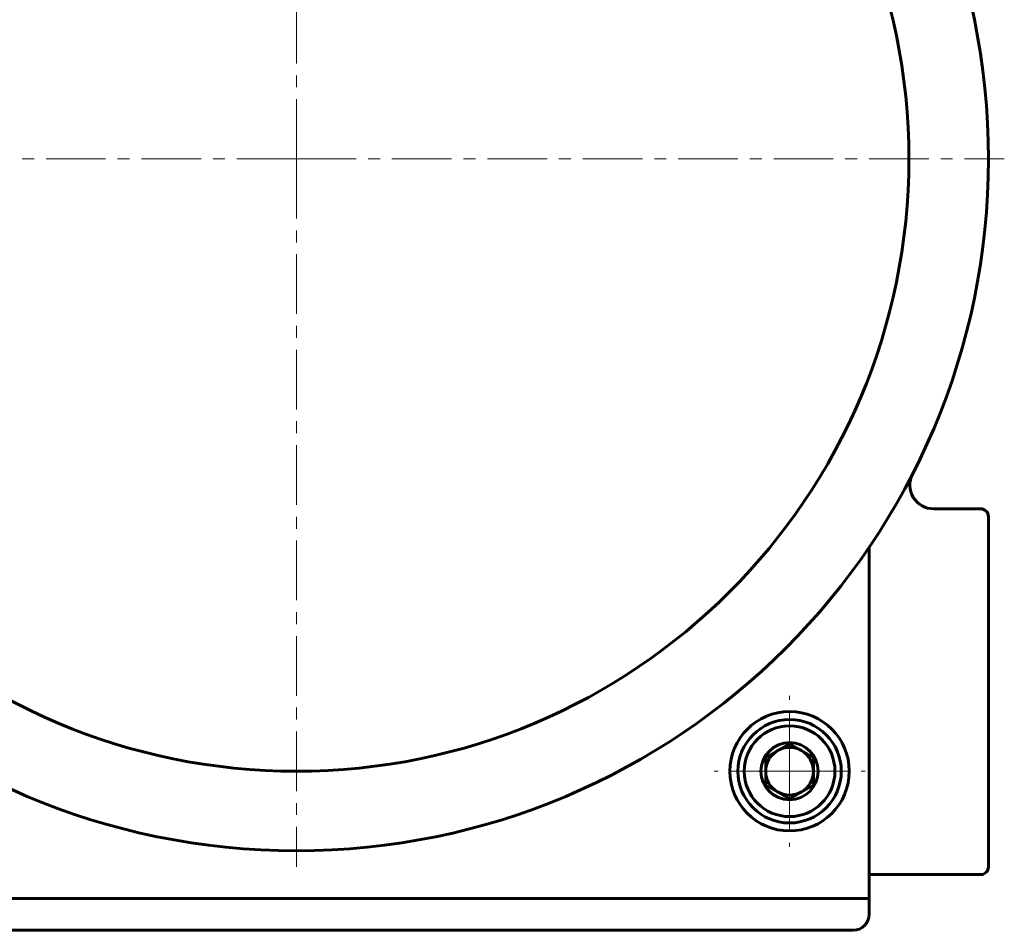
# Model space of a CAD drawing. Header units: millimetres. Extents: x -231 to 461, y -114 to 116.
# Tile 11 of 16: x 333 to 457, y -114 to 1. Entities that reach past the tile are written whole.
import ezdxf

# ---------------------------------------------------------------- set-up
doc = ezdxf.new("R2010")
doc.units = ezdxf.units.MM
doc.linetypes.add('K5LT_AXLED', pattern=[12, 7.5, -1.5, 1.5, -1.5])
doc.linetypes.add('K5LT_BASIC', pattern=[0])
doc.layers.add('Системный слой (1)', color=7, linetype='Continuous', true_color=0x6c6c6c)

# ---------------------------------------------------------------- blocks, each defined once
blk = doc.blocks.new('U58')
at = {"layer": 'Системный слой (1)', "color": 30, "linetype": 'K5LT_AXLED', "lineweight": 18, "true_color": 0xff8000}
for q in [(368.17, 72.5), (279.17, -16.5), (457.17, -16.5), (368.17, -105.5)]:
    blk.add_line((368.17, -16.5), q, dxfattribs=at)
blk = doc.blocks.new('U59')
at = {"layer": 'Системный слой (1)', "color": 30, "linetype": 'K5LT_AXLED', "lineweight": 18, "true_color": 0xff8000}
for q in [(430.17, -84), (420.67, -93.5), (439.67, -93.5), (430.17, -103)]:
    blk.add_line((430.17, -93.5), q, dxfattribs=at)

msp = doc.modelspace()

# ---------------------------------------------------------------- linework, layer by layer
at = {"layer": 'Системный слой (1)', "color": 150, "linetype": 'K5LT_BASIC', "lineweight": 60, "true_color": 0x0080ff}
for p, q in [((454.17, -60.5), (448.29, -60.5)), ((455.17, -105.5), (455.17, -61.5)), ((440.17, -109.5), (440.17, -65.34)), ((430.17, -90.04), (427.17, -91.77)), ((433.17, -91.77), (430.17, -90.04)), ((427.17, -91.77), (427.17, -95.23)), ((433.17, -95.23), (433.17, -91.77)), ((427.17, -95.23), (430.17, -96.96)), ((430.17, -96.96), (433.17, -95.23)), ((440.17, -106.5), (454.17, -106.5)), ((296.17, -109.5), (440.17, -109.5)), ((440.17, -109.5), (440.17, -111.5)), ((298.17, -113.5), (438.17, -113.5))]:
    msp.add_line(p, q, dxfattribs=at)
for centre, radius in [((368.17, -16.5), 87), ((368.17, -16.5), 77), ((430.17, -93.5), 7.5), ((430.17, -93.5), 6.5), ((430.17, -93.5), 5.7), ((430.17, -93.5), 3.6)]:
    msp.add_circle(centre, radius, dxfattribs=at)
for centre, radius, start, end in [((448.29, -57.5), 3, 152.8993, 270), ((454.17, -61.5), 1, 0, 90), ((430.17, -93.5), 3, 120, 180), ((430.17, -93.5), 3, 90, 120), ((430.17, -93.5), 3, 60, 90), ((430.17, -93.5), 3, 0, 60), ((430.17, -93.5), 3, 180, 240), ((430.17, -93.5), 3, 300, 0), ((430.17, -93.5), 3, 240, 300), ((454.17, -105.5), 1, 270, 0), ((438.17, -111.5), 2, 270, 0)]:
    msp.add_arc(centre, radius, start, end, dxfattribs=at)

# ---------------------------------------------------------------- block references
at = {"layer": 'Системный слой (1)'}
for name in ['U58', 'U59']:
    msp.add_blockref(name, (0, 0), dxfattribs=at)

doc.saveas('drawing.dxf')
